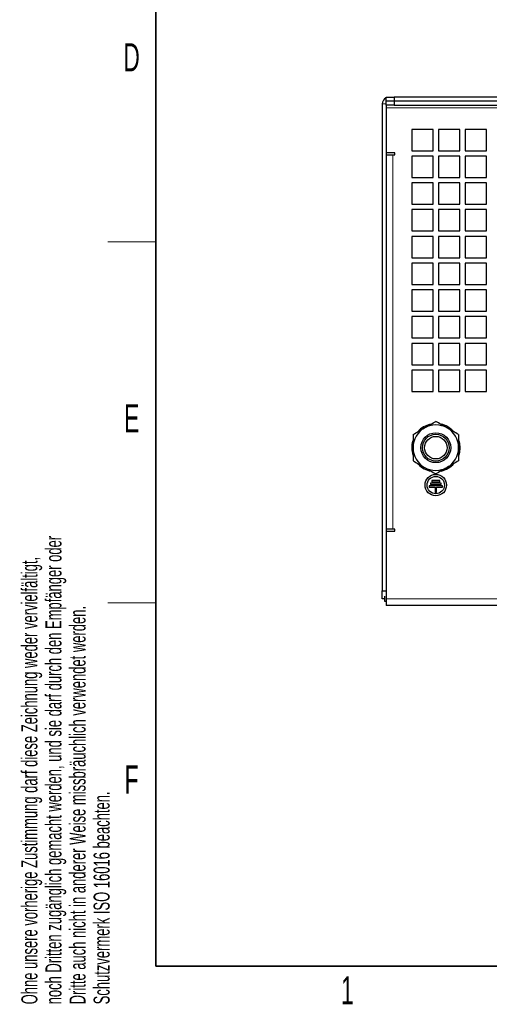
# Model space of a CAD drawing. Header units: millimetres. Extents: x 5 to 418, y 2 to 292.
# Tile 1 of 16: x 9 to 68, y 7 to 130. Entities that reach past the tile are written whole.
import ezdxf

# ---------------------------------------------------------------- set-up
doc = ezdxf.new("R2010")
doc.units = ezdxf.units.MM
doc.layers.add('SLD-0', color=7, linetype='Continuous')
doc.styles.add('SLDTEXTSTYLE0', font='TXT', dxfattribs={"width": 0.605})

msp = doc.modelspace()

# ---------------------------------------------------------------- linework, layer by layer
at = {"color": 7, "linetype": 'Continuous', "lineweight": 25}
for p, q in [((54.7001, 119.7713), (54.7001, 120.2713)), ((54.7001, 120.2713), (55.7001, 120.2713)), ((55.7001, 120.2713), (55.7001, 119.7713)), ((119.3668, 120.2713), (55.7001, 120.2713)), ((54.2001, 119.438), (54.2001, 58.7713)), ((55.7001, 119.7713), (54.7001, 119.7713)), ((54.7001, 119.2713), (54.7001, 119.7713)), ((55.7001, 119.2713), (54.7001, 119.2713)), ((54.7001, 119.2713), (54.7001, 118.938)), ((119.3668, 119.7713), (55.7001, 119.7713)), ((55.7001, 119.7713), (55.7001, 119.2713)), ((55.7001, 119.2713), (119.3668, 119.2713)), ((54.7001, 118.938), (54.7001, 58.7713)), ((54.7001, 118.938), (54.7001, 113.3547)), ((57.8668, 116.2713), (57.8668, 113.6047)), ((60.5334, 116.2713), (57.8668, 116.2713)), ((60.5334, 113.6047), (60.5334, 116.2713)), ((61.2001, 116.2713), (61.2001, 113.6047)), ((63.8668, 116.2713), (61.2001, 116.2713)), ((63.8668, 113.6047), (63.8668, 116.2713)), ((64.5334, 116.2713), (64.5334, 113.6047)), ((67.2001, 116.2713), (64.5334, 116.2713)), ((67.2001, 113.6047), (67.2001, 116.2713)), ((55.7834, 113.3547), (54.7001, 113.3547)), ((54.7169, 113.1047), (55.5334, 113.1047)), ((55.5334, 113.1047), (55.7834, 113.1047)), ((55.7834, 113.1047), (55.7834, 113.3547)), ((57.8668, 113.6047), (60.5334, 113.6047)), ((57.8668, 112.938), (57.8668, 110.2713)), ((60.5334, 112.938), (57.8668, 112.938)), ((60.5334, 110.2713), (60.5334, 112.938)), ((61.2001, 113.6047), (63.8668, 113.6047)), ((61.2001, 112.938), (61.2001, 110.2713)), ((63.8668, 112.938), (61.2001, 112.938)), ((63.8668, 110.2713), (63.8668, 112.938)), ((64.5334, 113.6047), (67.2001, 113.6047)), ((64.5334, 112.938), (64.5334, 110.2713)), ((67.2001, 112.938), (64.5334, 112.938)), ((67.2001, 110.2713), (67.2001, 112.938)), ((57.8668, 110.2713), (60.5334, 110.2713)), ((57.8668, 109.6047), (57.8668, 106.938)), ((60.5334, 109.6047), (57.8668, 109.6047)), ((60.5334, 106.938), (60.5334, 109.6047)), ((61.2001, 110.2713), (63.8668, 110.2713)), ((61.2001, 109.6047), (61.2001, 106.938)), ((63.8668, 109.6047), (61.2001, 109.6047)), ((63.8668, 106.938), (63.8668, 109.6047)), ((64.5334, 110.2713), (67.2001, 110.2713)), ((64.5334, 109.6047), (64.5334, 106.938)), ((67.2001, 109.6047), (64.5334, 109.6047)), ((67.2001, 106.938), (67.2001, 109.6047)), ((57.8668, 106.938), (60.5334, 106.938)), ((61.2001, 106.938), (63.8668, 106.938)), ((64.5334, 106.938), (67.2001, 106.938)), ((57.8668, 106.2713), (57.8668, 103.6047)), ((60.5334, 106.2713), (57.8668, 106.2713)), ((60.5334, 103.6047), (60.5334, 106.2713)), ((61.2001, 106.2713), (61.2001, 103.6047)), ((63.8668, 106.2713), (61.2001, 106.2713)), ((63.8668, 103.6047), (63.8668, 106.2713)), ((64.5334, 106.2713), (64.5334, 103.6047)), ((67.2001, 106.2713), (64.5334, 106.2713)), ((67.2001, 103.6047), (67.2001, 106.2713)), ((57.8668, 103.6047), (60.5334, 103.6047)), ((61.2001, 103.6047), (63.8668, 103.6047)), ((64.5334, 103.6047), (67.2001, 103.6047)), ((57.8668, 102.938), (57.8668, 100.2713)), ((60.5334, 102.938), (57.8668, 102.938)), ((60.5334, 100.2713), (60.5334, 102.938)), ((61.2001, 102.938), (61.2001, 100.2713)), ((63.8668, 102.938), (61.2001, 102.938)), ((63.8668, 100.2713), (63.8668, 102.938)), ((64.5334, 102.938), (64.5334, 100.2713)), ((67.2001, 102.938), (64.5334, 102.938)), ((67.2001, 100.2713), (67.2001, 102.938)), ((57.8668, 100.2713), (60.5334, 100.2713)), ((57.8668, 99.6047), (57.8668, 96.938)), ((60.5334, 99.6047), (57.8668, 99.6047)), ((60.5334, 96.938), (60.5334, 99.6047)), ((61.2001, 100.2713), (63.8668, 100.2713)), ((61.2001, 99.6047), (61.2001, 96.938)), ((63.8668, 99.6047), (61.2001, 99.6047)), ((63.8668, 96.938), (63.8668, 99.6047)), ((64.5334, 100.2713), (67.2001, 100.2713)), ((64.5334, 99.6047), (64.5334, 96.938)), ((67.2001, 99.6047), (64.5334, 99.6047)), ((67.2001, 96.938), (67.2001, 99.6047)), ((57.8668, 96.938), (60.5334, 96.938)), ((61.2001, 96.938), (63.8668, 96.938)), ((64.5334, 96.938), (67.2001, 96.938)), ((57.8668, 96.2713), (57.8668, 93.6047)), ((60.5334, 96.2713), (57.8668, 96.2713)), ((60.5334, 93.6047), (60.5334, 96.2713)), ((61.2001, 96.2713), (61.2001, 93.6047)), ((63.8668, 96.2713), (61.2001, 96.2713)), ((63.8668, 93.6047), (63.8668, 96.2713)), ((64.5334, 96.2713), (64.5334, 93.6047)), ((67.2001, 96.2713), (64.5334, 96.2713)), ((67.2001, 93.6047), (67.2001, 96.2713)), ((57.8668, 93.6047), (60.5334, 93.6047)), ((61.2001, 93.6047), (63.8668, 93.6047)), ((64.5334, 93.6047), (67.2001, 93.6047)), ((57.8668, 92.938), (57.8668, 90.2713)), ((60.5334, 92.938), (57.8668, 92.938)), ((60.5334, 90.2713), (60.5334, 92.938)), ((61.2001, 92.938), (61.2001, 90.2713)), ((63.8668, 92.938), (61.2001, 92.938)), ((63.8668, 90.2713), (63.8668, 92.938)), ((64.5334, 92.938), (64.5334, 90.2713)), ((67.2001, 92.938), (64.5334, 92.938)), ((67.2001, 90.2713), (67.2001, 92.938)), ((57.8668, 90.2713), (60.5334, 90.2713)), ((57.8668, 89.6047), (57.8668, 86.938)), ((60.5334, 89.6047), (57.8668, 89.6047)), ((60.5334, 86.938), (60.5334, 89.6047)), ((61.2001, 90.2713), (63.8668, 90.2713)), ((61.2001, 89.6047), (61.2001, 86.938)), ((63.8668, 89.6047), (61.2001, 89.6047)), ((63.8668, 86.938), (63.8668, 89.6047)), ((64.5334, 90.2713), (67.2001, 90.2713)), ((64.5334, 89.6047), (64.5334, 86.938)), ((67.2001, 89.6047), (64.5334, 89.6047)), ((67.2001, 86.938), (67.2001, 89.6047)), ((57.8668, 86.938), (60.5334, 86.938)), ((57.8668, 86.2713), (57.8668, 83.6047)), ((60.5334, 86.2713), (57.8668, 86.2713)), ((60.5334, 83.6047), (60.5334, 86.2713)), ((61.2001, 86.938), (63.8668, 86.938)), ((61.2001, 86.2713), (61.2001, 83.6047)), ((63.8668, 86.2713), (61.2001, 86.2713)), ((63.8668, 83.6047), (63.8668, 86.2713)), ((64.5334, 86.938), (67.2001, 86.938)), ((64.5334, 86.2713), (64.5334, 83.6047)), ((67.2001, 86.2713), (64.5334, 86.2713)), ((67.2001, 83.6047), (67.2001, 86.2713)), ((57.8668, 83.6047), (60.5334, 83.6047)), ((61.2001, 83.6047), (63.8668, 83.6047)), ((64.5334, 83.6047), (67.2001, 83.6047)), ((61.3668, 72.5251), (60.3668, 72.5251)), ((60.3668, 72.5251), (60.3668, 72.3585)), ((61.3668, 72.3585), (61.3668, 72.5251)), ((61.7001, 71.8585), (60.0334, 71.8585)), ((60.0334, 71.8585), (60.0334, 71.6918)), ((60.0334, 71.6918), (60.7834, 71.6918)), ((61.5334, 72.1918), (60.2001, 72.1918)), ((60.2001, 72.1918), (60.2001, 72.0251)), ((60.2001, 72.0251), (61.5334, 72.0251)), ((60.3668, 72.3585), (61.3668, 72.3585)), ((60.7834, 71.6918), (60.7834, 71.0251)), ((60.9501, 71.0251), (60.9501, 71.6918)), ((60.9501, 71.6918), (61.7001, 71.6918)), ((61.5334, 72.0251), (61.5334, 72.1918)), ((61.7001, 71.6918), (61.7001, 71.8585)), ((60.7834, 71.0251), (60.9501, 71.0251)), ((55.5334, 66.438), (54.7169, 66.438)), ((55.7834, 66.438), (55.5334, 66.438)), ((55.7834, 66.188), (55.7834, 66.438)), ((54.7001, 66.188), (54.7001, 57.7713)), ((54.7001, 66.188), (55.7834, 66.188)), ((54.2001, 58.7713), (54.7001, 58.7713)), ((54.2001, 57.7713), (54.2001, 58.7713)), ((54.5334, 57.7713), (54.2001, 57.7713)), ((54.5334, 57.438), (54.5334, 58.1047)), ((54.7001, 57.7713), (54.7001, 56.938)), ((54.7001, 57.438), (54.5334, 57.438)), ((55.5334, 56.938), (54.7001, 56.938)), ((119.5334, 56.938), (55.5334, 56.938))]:
    msp.add_line(p, q, dxfattribs=at)
at = {"color": 7, "linetype": 'Continuous', "lineweight": 18}
for p, q in [((54.7001, 119.438), (54.2001, 119.438)), ((54.7001, 118.938), (72.0418, 118.938)), ((55.5334, 113.1047), (55.5334, 66.438)), ((120.3668, 57.7713), (54.7001, 57.7713))]:
    msp.add_line(p, q, dxfattribs=at)
at = {"color": 7, "linetype": 'Continuous', "lineweight": 25, "flags": 128}
for points in [[(63.7399, 77.4679), (63.8157, 77.1559), (63.8668, 76.6047)], [(63.8668, 76.6047), (63.8157, 76.0534), (63.7213, 75.6819)]]:
    msp.add_lwpolyline(points, dxfattribs=at)
at = {"color": 7, "linetype": 'Continuous', "lineweight": 25}
for centre, radius in [((60.8668, 76.6047), 1.8648), ((60.8668, 76.6047), 1.6667), ((60.8668, 76.6047), 1.4), ((60.8668, 71.938), 1.3333), ((60.8668, 71.938), 1.0833)]:
    msp.add_circle(centre, radius, dxfattribs=at)
for centre, radius, start, end in [((55.0334, 119.438), 0.8333, 113.578178, 180), ((60.8668, 76.6047), 2.8333, 120, 180), ((60.8668, 76.6047), 3, 103.678177, 137.51164), ((60.8668, 76.6047), 2.8333, 60, 120), ((60.8668, 76.6047), 3, 43.49728, 77.082616), ((60.8668, 76.6047), 2.8333, 0, 60), ((60.8668, 76.6047), 3, 163.707335, 197.993674), ((60.8668, 76.6047), 2.8333, 180, 240), ((60.8668, 76.6047), 2.8333, 300, 0), ((60.8668, 76.6047), 3, 223.525089, 258.516998), ((60.8668, 76.6047), 2.8333, 240, 300), ((60.8668, 76.6047), 3, 283.037384, 319.072579)]:
    msp.add_arc(centre, radius, start, end, dxfattribs=at)
for points, knots in [([(59.4501, 79.0584), (59.4837, 79.0778), (59.738, 79.2246), (60.2174, 79.5014), (60.649, 79.7506), (60.8668, 79.8763)], [0, 0, 0, 0, 0.07008803, 0.5307834, 1, 1, 1, 1]), ([(62.2834, 79.0584), (62.2499, 79.0778), (61.9956, 79.2246), (61.5161, 79.5014), (61.0845, 79.7506), (60.8668, 79.8763)], [0, 0, 0, 0, 0.07008803, 0.5307834, 1, 1, 1, 1]), ([(58.0334, 78.2405), (58.2635, 78.3733), (58.7279, 78.6414), (59.2079, 78.9186), (59.4501, 79.0584)], [0, 0, 0, 0, 0.49545796, 1, 1, 1, 1]), ([(63.7001, 78.2405), (63.47, 78.3733), (63.0057, 78.6414), (62.5256, 78.9186), (62.2834, 79.0584)], [0, 0, 0, 0, 0.49545796, 1, 1, 1, 1]), ([(58.0334, 78.2405), (58.0334, 78.1181), (58.0334, 77.5852), (58.0334, 77.0313), (58.0334, 76.6047)], [0, 0, 0, 0, 0.22970824, 1, 1, 1, 1]), ([(63.7001, 78.2405), (63.7001, 78.1181), (63.7001, 77.5852), (63.7001, 77.0313), (63.7001, 76.6047)], [0, 0, 0, 0, 0.22970824, 1, 1, 1, 1]), ([(58.0334, 76.6047), (58.0334, 76.4682), (58.0334, 75.9146), (58.0334, 75.3752), (58.0334, 74.9689)], [0, 0, 0, 0, 0.24657943, 1, 1, 1, 1]), ([(63.7001, 76.6047), (63.7001, 76.4682), (63.7001, 75.9146), (63.7001, 75.3752), (63.7001, 74.9689)], [0, 0, 0, 0, 0.24657943, 1, 1, 1, 1]), ([(58.0334, 74.9689), (58.2635, 74.836), (58.7279, 74.5679), (59.2079, 74.2908), (59.4501, 74.1509)], [0, 0, 0, 0, 0.49545796, 1, 1, 1, 1]), ([(63.7001, 74.9689), (63.47, 74.836), (63.0057, 74.5679), (62.5256, 74.2908), (62.2834, 74.1509)], [0, 0, 0, 0, 0.49545796, 1, 1, 1, 1]), ([(59.4501, 74.1509), (59.4837, 74.1316), (59.738, 73.9847), (60.2174, 73.7079), (60.649, 73.4588), (60.8668, 73.333)], [0, 0, 0, 0, 0.07008803, 0.5307834, 1, 1, 1, 1]), ([(62.2834, 74.1509), (62.2499, 74.1316), (61.9956, 73.9847), (61.5161, 73.7079), (61.0845, 73.4588), (60.8668, 73.333)], [0, 0, 0, 0, 0.07008803, 0.5307834, 1, 1, 1, 1])]:
    msp.add_open_spline(points, degree=3, knots=knots, dxfattribs=at)
at = {"layer": 'SLD-0', "lineweight": 35}
for p, q in [((26, 282.5), (26, 12)), ((26, 12), (408, 12))]:
    msp.add_line(p, q, dxfattribs=at)
at = {"layer": 'SLD-0', "lineweight": 18}
for p, q in [((20, 102.25), (26, 102.25)), ((20, 57.25), (26, 57.25))]:
    msp.add_line(p, q, dxfattribs=at)

# ---------------------------------------------------------------- texts
at = {"layer": 'SLD-0', "char_height": 3.5, "attachment_point": 2, "style": 'SLDTEXTSTYLE0'}
for s, insert in [('D', (22.9597, 127.0011)), ('E', (22.9816, 82.0011)), ('F', (22.9536, 37.0011)), ('1', (49.8527, 10.743))]:
    msp.add_mtext(s, dxfattribs=dict(at, insert=insert))
at = {"layer": 'SLD-0', "char_height": 2, "attachment_point": 1, "rotation": 90, "style": 'SLDTEXTSTYLE0'}
for s, insert in [('noch Dritten zugänglich gemacht werden, und sie darf durch den Empfänger oder', (12.2299, 7.2381)), ('Ohne unsere vorherige Zustimmung darf diese Zeichnung weder vervielfältigt,', (9.2299, 7.2381)), ('Dritte auch nicht in anderer Weise missbräuchlich verwendet werden.', (15.2299, 7.2381)), ('Schutzvermerk ISO 16016 beachten.', (18.2299, 7.2381))]:
    msp.add_mtext(s, dxfattribs=dict(at, insert=insert))

doc.saveas('drawing.dxf')
